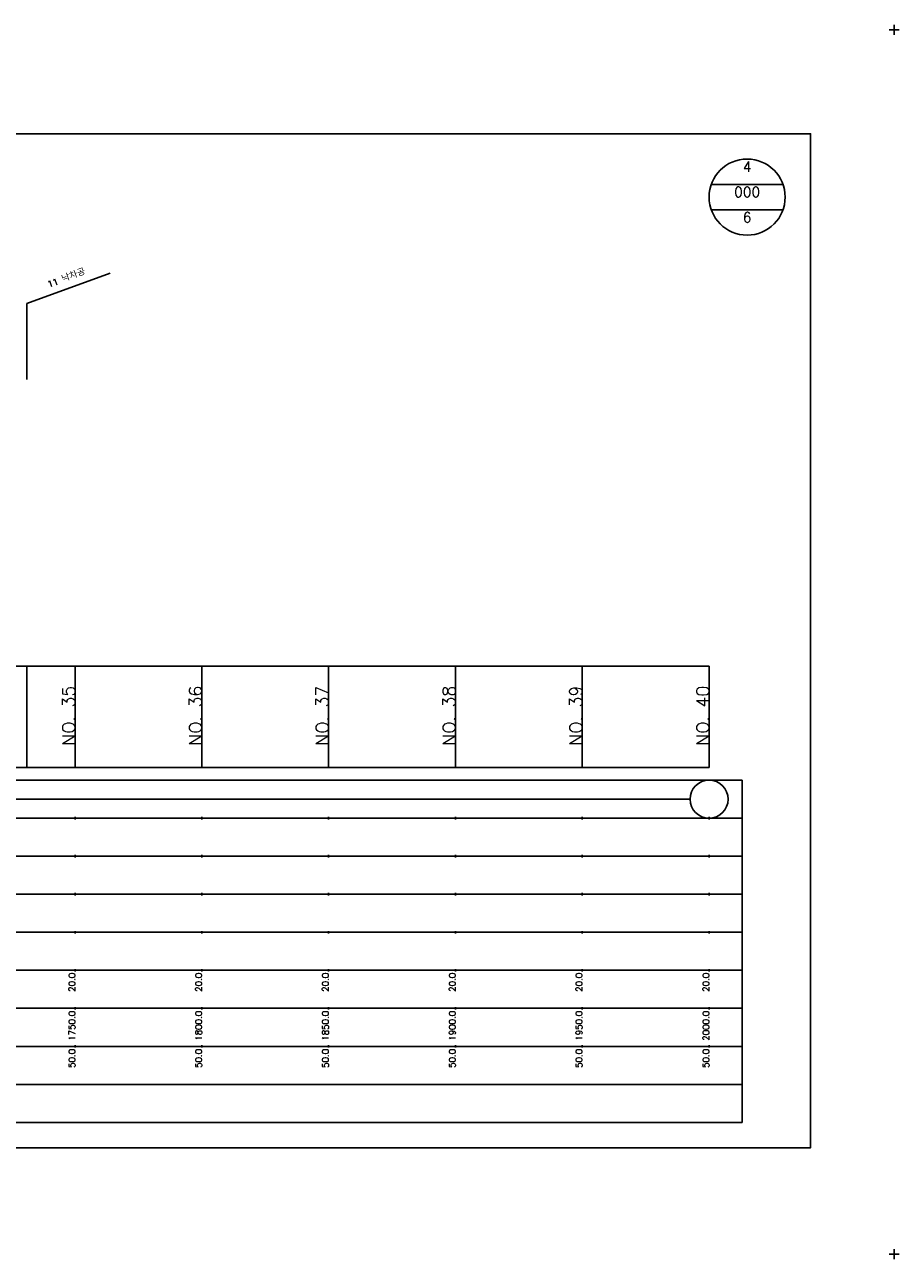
# Model space of a CAD drawing. Extents: x -2 to 685, y -2 to 1934.
# Tile 8 of 8: x 340 to 685, y 1447 to 1934. Entities that reach past the tile are written whole.
import ezdxf
from ezdxf.enums import TextEntityAlignment as Align

# ---------------------------------------------------------------- set-up
doc = ezdxf.new("R2010")
doc.units = 0
doc.header["$LTSCALE"] = 5
for name, color, linetype in [('BOX', 5, 'CONTINUOUS'), ('DT1', 3, 'CONTINUOUS'), ('DT2', 6, 'CONTINUOUS'), ('LT1', 4, 'CONTINUOUS'), ('ST1', 7, 'CONTINUOUS')]:
    doc.layers.add(name, color=color, linetype=linetype)
doc.styles.add('GHS', font='ROMANS.shx', dxfattribs={"bigfont": 'GHS.shx'})

msp = doc.modelspace()

# ---------------------------------------------------------------- linework, layer by layer
at = {"layer": 'BOX'}
msp.add_lwpolyline([(50, 1491), (650, 1491), (650, 1891), (50, 1891), (50, 1491)], dxfattribs=at)
at = {"layer": 'LT1', "linetype": 'CONTINUOUS'}
for p, q in [((341, 1824), (373.89, 1835.97)), ((341, 1794), (341, 1824))]:
    msp.add_line(p, q, dxfattribs=at)
at = {"layer": 'LT1'}
for p, q in [((341, 1641), (341, 1681)), ((360, 1641), (360, 1681)), ((410, 1641), (410, 1681)), ((460, 1641), (460, 1681)), ((510, 1641), (510, 1681)), ((560, 1641), (560, 1681)), ((610, 1641), (610, 1681)), ((360, 1673.74), (360, 1674.74)), ((410, 1673.74), (410, 1674.74)), ((460, 1673.74), (460, 1674.74)), ((510, 1673.74), (510, 1674.74)), ((560, 1673.74), (560, 1674.74)), ((610, 1673.74), (610, 1674.74)), ((110, 1641), (610, 1641)), ((360, 1620.5), (360, 1621.5)), ((410, 1620.5), (410, 1621.5)), ((460, 1620.5), (460, 1621.5)), ((510, 1620.5), (510, 1621.5)), ((560, 1620.5), (560, 1621.5)), ((610, 1620.5), (610, 1621.5)), ((360, 1605.5), (360, 1606.5)), ((410, 1605.5), (410, 1606.5)), ((460, 1605.5), (460, 1606.5)), ((510, 1605.5), (510, 1606.5)), ((560, 1605.5), (560, 1606.5)), ((610, 1605.5), (610, 1606.5)), ((360, 1590.5), (360, 1591.5)), ((410, 1590.5), (410, 1591.5)), ((460, 1590.5), (460, 1591.5)), ((510, 1590.5), (510, 1591.5)), ((560, 1590.5), (560, 1591.5)), ((610, 1590.5), (610, 1591.5)), ((360, 1575.5), (360, 1576.5)), ((410, 1575.5), (410, 1576.5)), ((460, 1575.5), (460, 1576.5)), ((510, 1575.5), (510, 1576.5)), ((560, 1575.5), (560, 1576.5)), ((610, 1575.5), (610, 1576.5)), ((360, 1560.5), (360, 1561.5)), ((410, 1560.5), (410, 1561.5)), ((460, 1560.5), (460, 1561.5)), ((510, 1560.5), (510, 1561.5)), ((560, 1560.5), (560, 1561.5)), ((610, 1560.5), (610, 1561.5)), ((360, 1545.5), (360, 1546.5)), ((410, 1545.5), (410, 1546.5)), ((460, 1545.5), (460, 1546.5)), ((510, 1545.5), (510, 1546.5)), ((560, 1545.5), (560, 1546.5)), ((610, 1545.5), (610, 1546.5)), ((360, 1530.5), (360, 1531.5)), ((410, 1530.5), (410, 1531.5)), ((460, 1530.5), (460, 1531.5)), ((510, 1530.5), (510, 1531.5)), ((560, 1530.5), (560, 1531.5)), ((610, 1530.5), (610, 1531.5))]:
    msp.add_line(p, q, dxfattribs=at)
msp.add_lwpolyline([(110, 1681), (160, 1681), (210, 1681), (260, 1681), (310, 1681), (360, 1681), (410, 1681), (460, 1681), (510, 1681), (560, 1681), (610, 1681)], dxfattribs=at)
at = {"layer": 'ST1'}
for p, q in [((683, 1930), (683, 1934)), ((681, 1932), (685, 1932)), ((80, 1636), (623, 1636)), ((623, 1501), (623, 1636)), ((87.5, 1621), (623, 1621)), ((80, 1606), (623, 1606)), ((87.5, 1591), (623, 1591)), ((80, 1576), (623, 1576)), ((80, 1561), (623, 1561)), ((80, 1546), (623, 1546)), ((80, 1531), (623, 1531)), ((80, 1516), (623, 1516)), ((80, 1501), (623, 1501)), ((681, 1449), (685, 1449)), ((683, 1447), (683, 1451))]:
    msp.add_line(p, q, dxfattribs=at)
at = {"layer": 'ST1', "linetype": 'CONTINUOUS'}
for p, q in [((639.14, 1871), (610.86, 1871)), ((639.14, 1861), (610.86, 1861)), ((117.5, 1628.5), (602.5, 1628.5))]:
    msp.add_line(p, q, dxfattribs=at)
for centre, radius in [((625, 1866), 15), ((610, 1628.5), 7.5)]:
    msp.add_circle(centre, radius, dxfattribs=at)

# ---------------------------------------------------------------- texts
at = {"layer": 'DT1', "linetype": 'CONTINUOUS', "style": 'GHS'}
msp.add_text('11 낙차공', height=2.5, rotation=20, dxfattribs=at).set_placement((357, 1832.99), align=Align.CENTER)
at = {"layer": 'DT1', "style": 'GHS'}
for s, height, p in [('NO. 35', 5, (360, 1673.24)), ('NO. 36', 5, (410, 1673.24)), ('NO. 37', 5, (460, 1673.24)), ('NO. 38', 5, (510, 1673.24)), ('NO. 39', 5, (560, 1673.24)), ('NO. 40', 5, (610, 1673.24)), (' 20.0', 2.5, (360, 1560)), (' 20.0', 2.5, (410, 1560)), (' 20.0', 2.5, (460, 1560)), (' 20.0', 2.5, (510, 1560)), (' 20.0', 2.5, (560, 1560)), (' 20.0', 2.5, (610, 1560)), ('  1750.0', 2.5, (360, 1545)), ('  1800.0', 2.5, (410, 1545)), ('  1850.0', 2.5, (460, 1545)), ('  1900.0', 2.5, (510, 1545)), ('  1950.0', 2.5, (560, 1545)), ('  2000.0', 2.5, (610, 1545)), ('  50.0', 2.5, (360, 1530)), ('  50.0', 2.5, (410, 1530)), ('  50.0', 2.5, (460, 1530)), ('  50.0', 2.5, (510, 1530)), ('  50.0', 2.5, (560, 1530)), ('  50.0', 2.5, (610, 1530))]:
    msp.add_text(s, height=height, rotation=90, dxfattribs=at).set_placement(p, align=Align.RIGHT)
at = {"layer": 'DT2', "linetype": 'CONTINUOUS', "style": 'GHS'}
for s, p in [('4', (625, 1876)), ('000', (625, 1866)), ('6', (625, 1856))]:
    msp.add_text(s, height=4, dxfattribs=at).set_placement(p, align=Align.CENTER)

doc.saveas('drawing.dxf')
